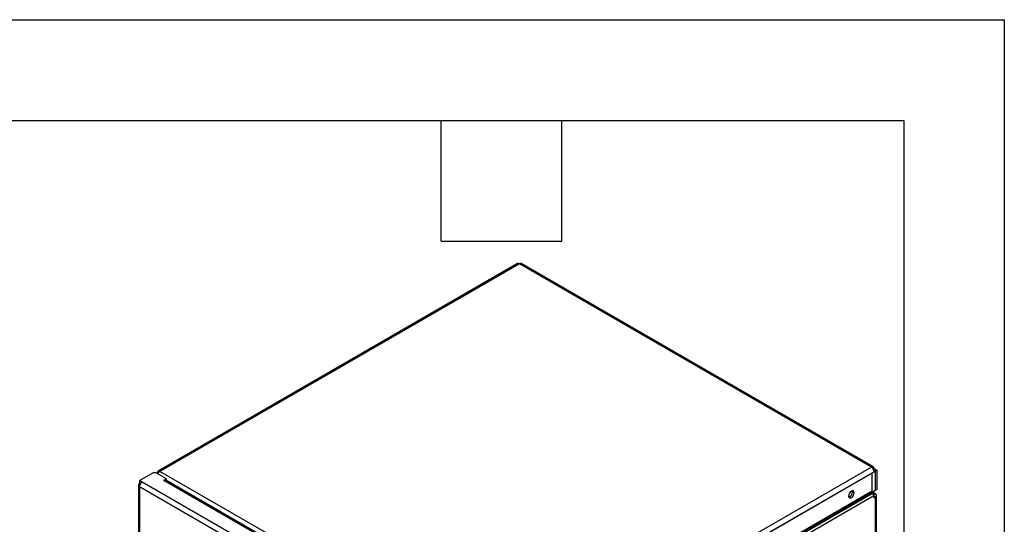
# Model space of a CAD drawing. Header units: millimetres. Extents: x 0 to 1676, y 0 to 1295.
# Tile 15 of 15: x 1303 to 1676, y 1104 to 1295. Entities that reach past the tile are written whole.
import ezdxf

# ---------------------------------------------------------------- set-up
doc = ezdxf.new("R2010")
doc.units = ezdxf.units.MM
doc.header["$LTSCALE"] = 6
doc.layers.add('TEXT', color=140, linetype='Continuous', lineweight=25)

msp = doc.modelspace()

# ---------------------------------------------------------------- linework, layer by layer
at = {"color": 7, "linetype": 'Continuous'}
for p, q in [((0.01, 1295.42), (1676.41, 1295.42)), ((1676.41, 1295.42), (1676.41, 0.02))]:
    msp.add_line(p, q, dxfattribs=at)
for p, q in [((1492, 1203.06), (1355.85, 1124.46)), ((1492.73, 1202.99), (1356.58, 1124.39)), ((1626.06, 1126.02), (1492.73, 1202.99)), ((1626.78, 1126.09), (1493.45, 1203.06)), ((1348.87, 1120.91), (1353.5, 1123.59)), ((1355.55, 1123.8), (1355.35, 1123.68)), ((1355.85, 1123.62), (1355.55, 1123.8)), ((1359, 1121.6), (1355.55, 1123.59)), ((1489.91, 1047.42), (1356.58, 1124.39)), ((1626.06, 1126.02), (1489.91, 1047.42)), ((1627.08, 1124.24), (1490.94, 1045.64)), ((1626.39, 1123.76), (1490.94, 1045.56)), ((1626.39, 1123.76), (1626.39, 1123.76)), ((1626.39, 1116.89), (1626.39, 1123.76)), ((1627.08, 1125.42), (1626.78, 1125.25)), ((1626.99, 1124.78), (1627.51, 1124.48)), ((1627.02, 1124.7), (1627.45, 1124.45)), ((1627.08, 1125.42), (1628.11, 1124.83)), ((1627.08, 1124.24), (1627.45, 1124.45)), ((1627.45, 1124.45), (1627.45, 1117.16)), ((1628.11, 1124.83), (1627.51, 1124.48)), ((1627.51, 1124.48), (1627.51, 1117.19)), ((1628.11, 1124.83), (1628.11, 1117.54)), ((1348.45, 1119.19), (1348.45, 961.75)), ((1349.85, 1120.34), (1348.87, 1120.91)), ((1348.87, 1120.91), (1348.87, 1120.21)), ((1349.39, 1119.91), (1348.87, 1120.21)), ((1348.87, 1120.15), (1348.92, 1120.18)), ((1349.36, 1119.87), (1348.87, 1120.15)), ((1348.87, 1119.78), (1348.87, 1120.15)), ((1348.87, 1119.78), (1349.17, 1119.6)), ((1483.27, 1043.32), (1349.85, 1120.34)), ((1359, 1121.6), (1357.91, 1120.97)), ((1357.91, 1120.93), (1357.91, 1120.97)), ((1357.97, 1120.93), (1358.04, 1120.97)), ((1484.39, 1048.03), (1358.04, 1120.97)), ((1484.87, 1048.24), (1358.76, 1121.04)), ((1359, 1120.9), (1359, 1121.6)), ((1482.21, 1041.57), (1348.87, 1118.54)), ((1348.87, 1118.54), (1348.87, 961.99)), ((1626.39, 1116.89), (1490.94, 1038.69)), ((1626.52, 1116.47), (1491.06, 1038.28)), ((1626.7, 1116.16), (1491.25, 1037.96)), ((1618.94, 1116.62), (1618.87, 1117.02)), ((1618.94, 1116.62), (1619.55, 1116.27)), ((1627.45, 1117.16), (1626.46, 1116.59)), ((1626.7, 1116.16), (1626.52, 1116.47)), ((1626.75, 1116.06), (1627, 1116.2)), ((1626.95, 1115.56), (1627.53, 1115.9)), ((1627, 1116.9), (1627, 1116.2)), ((1627, 1116.2), (1627.53, 1115.9)), ((1627.51, 1117.19), (1627.45, 1117.22)), ((1628.11, 1117.54), (1627.51, 1117.19)), ((1627.96, 811.98), (1627.96, 1115.3)), ((1627, 1115.14), (1491.55, 1036.95)), ((1627, 1114.4), (1627, 1115.14)), ((1627.53, 1114.71), (1627, 1115.02)), ((1627.53, 1114.71), (1627, 1114.4)), ((1627.53, 1114.71), (1627.53, 811.39))]:
    msp.add_line(p, q)
at = {"flags": 128}
for points in [[(1619.55, 1116.27), (1619.47, 1116.69), (1619.24, 1116.96), (1618.89, 1117.02), (1618.49, 1116.88), (1618.08, 1116.55), (1617.74, 1116.09), (1617.51, 1115.56), (1617.43, 1115.04)], [(1617.43, 1115.04), (1617.51, 1114.62), (1617.74, 1114.36), (1618.08, 1114.29), (1618.49, 1114.43), (1618.89, 1114.76), (1619.24, 1115.22), (1619.47, 1115.75), (1619.55, 1116.27)]]:
    msp.add_lwpolyline(points, dxfattribs=at)
for centre, radius, start, end in [((1492.3, 1202.39), 0.731, 54.3824, 114.3071), ((1493.15, 1202.39), 0.731, 65.6929, 125.6176), ((1354.53, 1121.61), 2.23, 62.6097, 117.3903), ((1356.18, 1123.9), 0.634, 50.7967, 189.214), ((1357.73, 1122.56), 2.16, 122.2627, 155.3692), ((1626.46, 1125.52), 0.634, 350.786, 129.2033), ((1624.85, 1124.14), 2.23, 2.6055, 57.3945), ((1357.92, 1120.95), 0.0187, 110.7834, 249.2166), ((1357.94, 1120.99), 0.0659, 242.6097, 297.3903), ((1358.46, 1120.38), 0.729, 65.6929, 125.6176), ((1616.86, 1116.63), 2.09, 287.9263, 359.7618), ((1627.25, 1116.92), 0.859, 181.9565, 211.1437), ((1624.91, 1115.07), 2.1, 1.9565, 31.1437), ((1626.85, 1115.31), 0.245, 308.1793, 65.0195), ((1627.31, 1115.3), 0.634, 290.7834, 69.2166)]:
    msp.add_arc(centre, radius, start, end)
for points in [[(1348.87, 1119.78), (1348.74, 1119.7), (1348.63, 1119.6), (1348.48, 1119.39), (1348.45, 1119.27), (1348.45, 1119.05), (1348.48, 1118.93), (1348.63, 1118.72), (1348.74, 1118.62), (1348.87, 1118.54)], [(1348.87, 1118.54), (1348.87, 1118.7), (1348.89, 1118.87), (1348.98, 1119.22), (1349.06, 1119.4), (1349.24, 1119.73), (1349.35, 1119.89), (1349.59, 1120.15), (1349.72, 1120.26), (1349.85, 1120.34)]]:
    msp.add_open_spline(points, degree=3, knots=[0, 0, 0, 0, 0.25, 0.25, 0.5, 0.5, 0.75, 0.75, 1, 1, 1, 1])
at = {"layer": 'TEXT'}
for p, q in [((38.1, 1257.3), (1638.3, 1257.3)), ((1463.04, 1211.58), (1463.04, 1257.3)), ((1508.76, 1211.58), (1508.76, 1257.3)), ((1638.3, 1257.3), (1638.3, 38.1)), ((1463.04, 1211.58), (1508.76, 1211.58))]:
    msp.add_line(p, q, dxfattribs=at)

doc.saveas('drawing.dxf')
